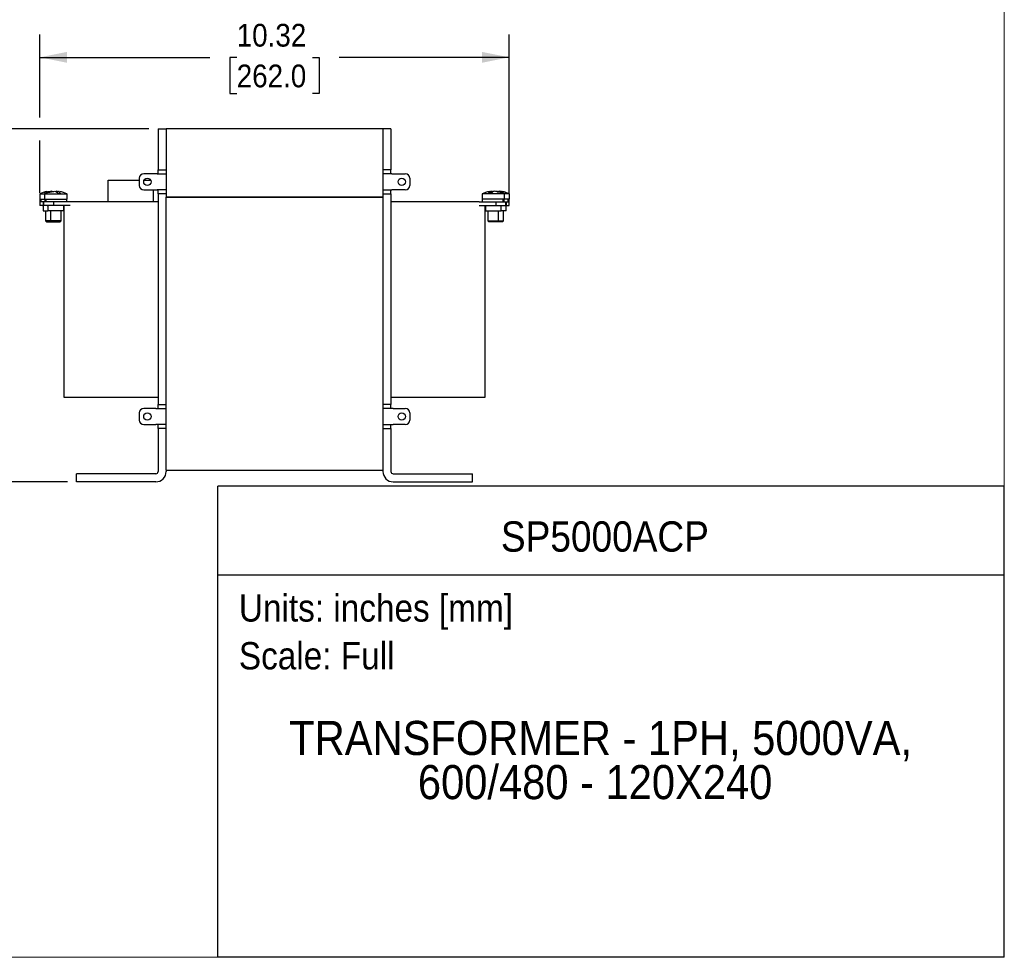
# Model space of a CAD drawing. Header units: inches. Extents: x 0 to 44, y 0 to 34.
# Tile 3 of 5: x 22.4 to 44, y 0 to 20.6. Entities that reach past the tile are written whole.
import ezdxf
from ezdxf.enums import TextEntityAlignment as Align

# ---------------------------------------------------------------- set-up
doc = ezdxf.new("R2010")
doc.units = ezdxf.units.IN
doc.header["$LTSCALE"] = 4
doc.header["$MEASUREMENT"] = 0
doc.linetypes.add('SLD-Solid', pattern=[0])
doc.layers.add('DIMENSIONS', color=140, linetype='SLD-Solid', lineweight=25)
doc.layers.add('TEXT', color=140, linetype='SLD-Solid', lineweight=25)
doc.layers.add('SLD-DEFPOINTS', color=7, linetype='Continuous')
doc.styles.add('SLDTEXTSTYLE0', font='GOTHIC.TTF', dxfattribs={"width": 0.913})
doc.dimstyles.new('SLDDIMSTYLE0', dxfattribs={"dimtxt": 0.5, "dimasz": 0.6, "dimexe": 0, "dimexo": 0.0625, "dimgap": 0.125, "dimtad": 0, "dimtih": 1, "dimtoh": 1, "dimrnd": 1e-09, "dimzin": 12, "dimdsep": 46, "dimtxsty": 'SLDTEXTSTYLE0', "dimsah": 1, "dimcen": 0.09, "dimadec": 0, "dimazin": 3, "dimtfac": 1, "dimtofl": 0, "dimtmove": 0, "dimatfit": 3, "dimfxl": 0, "dimfrac": 2, "dimtolj": 1, "dimtzin": 12, "dimarcsym": 0})

# ---------------------------------------------------------------- blocks, each defined once
blk = doc.blocks.new('Block1')
at = {"layer": 'TEXT'}
for p, q in [((44, 10.356), (26.716, 10.356)), ((26.716, 0), (26.716, 10.356)), ((44, 0), (44, 10.356)), ((26.716, 8.409), (44, 8.409)), ((44, 0), (26.716, 0))]:
    blk.add_line(p, q, dxfattribs=at)
at = {"layer": 'TEXT', "char_height": 0.6, "attachment_point": 1, "style": 'SLDTEXTSTYLE0'}
for s, insert in [('Units: inches [mm]', (27.179, 7.98)), ('Scale: Full', (27.179, 6.929))]:
    blk.add_mtext(s, dxfattribs=dict(at, insert=insert))
at = {"layer": 'TEXT', "color": 140, "style": 'SLDTEXTSTYLE0', "width": 0.913}
for tag, height, p in [('AUTOATTR0', 0.667, (32.938, 8.717)), ('AUTOATTR1_0', 0.75, (28.285, 4.222)), ('AUTOATTR1_1', 0.75, (31.113, 3.252))]:
    blk.add_attdef(tag, text='', height=height, dxfattribs=at).set_placement(p, align=Align.BOTTOM_LEFT)
blk = doc.blocks.new('Block2')
at = {"color": 7, "linetype": 'SLD-Solid', "lineweight": 18}
for q in [(44, 34), (0, 0)]:
    blk.add_line((44, 0), q, dxfattribs=at)
blk = doc.blocks.new('_D_1')
at = {"layer": 'DIMENSIONS'}
for p, q in [((25.204, 18.208), (19.782, 18.208)), ((20.282, 18.208), (20.282, 15.229)), ((19.451, 14.326), (19.299, 14.326)), ((19.299, 14.326), (19.299, 13.532)), ((21.114, 14.326), (21.266, 14.326)), ((21.266, 14.326), (21.266, 13.532)), ((19.299, 13.532), (19.451, 13.532)), ((20.282, 10.452), (20.282, 13.431)), ((21.266, 13.532), (21.114, 13.532)), ((23.413, 10.452), (19.782, 10.452))]:
    blk.add_line(p, q, dxfattribs=at)
for points in [[(20.282, 18.208), (20.162, 17.608), (20.402, 17.608)], [(20.282, 10.452), (20.402, 11.052), (20.162, 11.052)]]:
    blk.add_solid(points, dxfattribs=at)
at = {"layer": 'DIMENSIONS', "char_height": 0.5, "attachment_point": 1, "style": 'SLDTEXTSTYLE0'}
for s, insert in [('7.76', (19.636, 15.066)), ('197.0', (19.451, 14.171))]:
    blk.add_mtext(s, dxfattribs=dict(at, insert=insert))
blk = doc.blocks.new('_D_2')
at = {"layer": 'DIMENSIONS'}
for p, q in [((22.805, 18.458), (22.805, 20.283)), ((33.122, 16.804), (33.122, 20.283)), ((22.805, 19.783), (26.541, 19.783)), ((27.132, 19.779), (26.98, 19.779)), ((26.98, 19.779), (26.98, 18.985)), ((28.794, 19.779), (28.947, 19.779)), ((28.947, 19.779), (28.947, 18.985)), ((33.122, 19.783), (29.385, 19.783)), ((26.98, 18.985), (27.132, 18.985)), ((28.947, 18.985), (28.794, 18.985)), ((22.805, 16.804), (22.805, 17.958))]:
    blk.add_line(p, q, dxfattribs=at)
for points in [[(22.805, 19.783), (23.405, 19.663), (23.405, 19.903)], [(33.122, 19.783), (32.522, 19.903), (32.522, 19.663)]]:
    blk.add_solid(points, dxfattribs=at)
at = {"layer": 'DIMENSIONS', "char_height": 0.5, "attachment_point": 1, "style": 'SLDTEXTSTYLE0'}
for s, insert in [('10.32', (27.132, 20.519)), ('262.0', (27.132, 19.624))]:
    blk.add_mtext(s, dxfattribs=dict(at, insert=insert))

msp = doc.modelspace()

# ---------------------------------------------------------------- linework, layer by layer
for p, q in [((25.404, 18.208), (25.581, 18.208)), ((25.404, 18.208), (25.404, 17.312)), ((25.581, 18.208), (25.581, 16.708)), ((30.345, 18.208), (25.581, 18.208)), ((30.345, 18.208), (30.345, 16.708)), ((30.522, 18.208), (30.345, 18.208)), ((30.522, 18.208), (30.522, 17.312)), ((25.404, 17.312), (25.581, 17.312)), ((25.404, 17.224), (25.404, 17.312)), ((30.522, 17.312), (30.345, 17.312)), ((30.522, 17.224), (30.522, 17.312)), ((24.991, 17.125), (24.991, 16.968)), ((25.384, 17.224), (25.089, 17.224)), ((25.384, 17.224), (25.581, 17.224)), ((30.542, 17.224), (30.345, 17.224)), ((30.542, 17.224), (30.837, 17.224)), ((30.936, 17.125), (30.936, 16.968)), ((24.305, 17.086), (24.991, 17.086)), ((24.305, 16.604), (24.305, 17.086)), ((25.097, 17.086), (25.238, 17.086)), ((22.802, 16.785), (22.802, 16.667)), ((22.802, 16.785), (22.91, 16.785)), ((22.802, 16.667), (22.914, 16.667)), ((22.806, 16.667), (22.806, 16.604)), ((22.812, 16.604), (22.812, 16.667)), ((22.833, 16.604), (22.833, 16.667)), ((22.962, 16.83), (22.897, 16.817)), ((22.91, 16.785), (22.91, 16.667)), ((22.91, 16.785), (23.402, 16.785)), ((22.91, 16.667), (23.402, 16.667)), ((22.914, 16.667), (22.914, 16.604)), ((22.92, 16.604), (22.92, 16.667)), ((22.941, 16.604), (22.941, 16.667)), ((23.07, 16.83), (23.005, 16.817)), ((23.03, 16.839), (23.059, 16.825)), ((23.066, 16.839), (23.048, 16.83)), ((23.076, 16.837), (23.066, 16.839)), ((23.066, 16.839), (23.066, 16.832)), ((23.174, 16.839), (23.156, 16.83)), ((23.184, 16.837), (23.174, 16.839)), ((23.174, 16.839), (23.174, 16.82)), ((23.194, 16.839), (23.242, 16.83)), ((23.194, 16.802), (23.194, 16.839)), ((23.206, 16.791), (23.262, 16.791)), ((23.398, 16.604), (23.398, 16.667)), ((23.402, 16.667), (23.402, 16.785)), ((25.089, 16.869), (25.384, 16.869)), ((25.306, 16.604), (25.306, 16.869)), ((25.581, 16.869), (25.384, 16.869)), ((25.404, 16.781), (25.404, 16.869)), ((25.581, 16.781), (25.404, 16.781)), ((25.404, 16.781), (25.404, 12.155)), ((25.581, 16.708), (25.581, 16.708)), ((30.345, 16.708), (25.581, 16.708)), ((25.581, 10.708), (25.581, 16.708)), ((25.581, 16.708), (30.345, 16.708)), ((30.345, 16.869), (30.542, 16.869)), ((30.345, 16.781), (30.522, 16.781)), ((30.345, 16.708), (30.345, 10.708)), ((30.345, 16.708), (30.345, 16.708)), ((30.522, 16.781), (30.522, 16.869)), ((30.522, 16.781), (30.522, 12.155)), ((30.837, 16.869), (30.542, 16.869)), ((32.524, 16.785), (32.524, 16.667)), ((33.016, 16.785), (32.524, 16.785)), ((33.016, 16.667), (32.524, 16.667)), ((32.528, 16.667), (32.528, 16.604)), ((32.721, 16.791), (32.664, 16.791)), ((32.732, 16.839), (32.684, 16.83)), ((32.732, 16.802), (32.732, 16.839)), ((32.743, 16.837), (32.752, 16.839)), ((32.752, 16.839), (32.77, 16.83)), ((32.752, 16.839), (32.752, 16.82)), ((32.851, 16.837), (32.86, 16.839)), ((32.857, 16.83), (32.921, 16.817)), ((32.86, 16.839), (32.878, 16.83)), ((32.86, 16.839), (32.86, 16.832)), ((32.896, 16.839), (32.872, 16.827)), ((32.965, 16.83), (33.029, 16.817)), ((32.986, 16.604), (32.986, 16.667)), ((33.006, 16.604), (33.006, 16.667)), ((33.012, 16.604), (33.012, 16.667)), ((33.016, 16.667), (33.016, 16.785)), ((33.124, 16.785), (33.016, 16.785)), ((33.124, 16.667), (33.016, 16.667)), ((33.094, 16.604), (33.094, 16.667)), ((33.114, 16.604), (33.114, 16.667)), ((33.12, 16.604), (33.12, 16.667)), ((33.124, 16.667), (33.124, 16.785)), ((22.805, 16.604), (22.805, 16.524)), ((22.876, 16.604), (22.805, 16.604)), ((22.876, 16.524), (22.805, 16.524)), ((22.875, 16.509), (22.875, 16.412)), ((22.876, 16.604), (22.876, 16.524)), ((22.883, 16.604), (22.876, 16.604)), ((22.883, 16.524), (22.876, 16.524)), ((22.883, 16.604), (22.883, 16.524)), ((23.102, 16.604), (22.883, 16.604)), ((23.102, 16.524), (22.883, 16.524)), ((22.983, 16.509), (22.983, 16.412)), ((23.102, 16.604), (23.102, 16.524)), ((23.469, 16.604), (23.102, 16.604)), ((23.469, 16.524), (23.102, 16.524)), ((23.329, 16.412), (23.329, 16.509)), ((23.332, 16.518), (23.332, 12.312)), ((25.104, 16.604), (23.469, 16.604)), ((25.404, 16.604), (25.104, 16.604)), ((30.822, 16.604), (30.522, 16.604)), ((32.458, 16.604), (30.822, 16.604)), ((32.458, 16.604), (32.824, 16.604)), ((32.458, 16.524), (32.824, 16.524)), ((32.594, 12.312), (32.594, 16.518)), ((32.597, 16.509), (32.597, 16.412)), ((32.824, 16.604), (32.824, 16.524)), ((32.824, 16.604), (33.043, 16.604)), ((32.824, 16.524), (33.043, 16.524)), ((32.944, 16.412), (32.944, 16.509)), ((33.043, 16.524), (33.043, 16.604)), ((33.043, 16.604), (33.05, 16.604)), ((33.043, 16.524), (33.05, 16.524)), ((33.05, 16.604), (33.05, 16.524)), ((33.05, 16.604), (33.122, 16.604)), ((33.05, 16.524), (33.122, 16.524)), ((33.052, 16.412), (33.052, 16.509)), ((33.122, 16.524), (33.122, 16.604)), ((22.875, 16.412), (22.983, 16.412)), ((22.93, 16.412), (22.93, 16.187)), ((23.329, 16.412), (22.983, 16.412)), ((23.038, 16.412), (23.038, 16.187)), ((23.274, 16.187), (23.274, 16.412)), ((32.597, 16.412), (32.944, 16.412)), ((32.652, 16.412), (32.652, 16.187)), ((32.888, 16.187), (32.888, 16.412)), ((33.052, 16.412), (32.944, 16.412)), ((32.996, 16.187), (32.996, 16.412)), ((22.93, 16.187), (22.95, 16.167)), ((23.038, 16.187), (22.93, 16.187)), ((22.95, 16.167), (23.058, 16.167)), ((23.038, 16.187), (23.058, 16.167)), ((23.274, 16.187), (23.038, 16.187)), ((23.058, 16.167), (23.254, 16.167)), ((23.254, 16.167), (23.274, 16.187)), ((32.652, 16.187), (32.672, 16.167)), ((32.652, 16.187), (32.888, 16.187)), ((32.868, 16.167), (32.672, 16.167)), ((32.868, 16.167), (32.888, 16.187)), ((32.976, 16.167), (32.868, 16.167)), ((32.888, 16.187), (32.996, 16.187)), ((32.976, 16.167), (32.996, 16.187)), ((23.332, 12.312), (25.104, 12.312)), ((25.104, 12.312), (25.404, 12.312)), ((25.404, 12.155), (25.581, 12.155)), ((25.404, 12.066), (25.404, 12.155)), ((30.522, 12.155), (30.345, 12.155)), ((30.522, 12.312), (30.822, 12.312)), ((30.522, 12.066), (30.522, 12.155)), ((30.822, 12.312), (32.594, 12.312)), ((24.991, 11.968), (24.991, 11.81)), ((25.354, 12.066), (25.089, 12.066)), ((25.354, 12.066), (25.581, 12.066)), ((30.572, 12.066), (30.345, 12.066)), ((30.572, 12.066), (30.837, 12.066)), ((30.936, 11.968), (30.936, 11.81)), ((25.089, 11.712), (25.354, 11.712)), ((25.581, 11.712), (25.354, 11.712)), ((25.404, 11.623), (25.404, 11.712)), ((30.345, 11.712), (30.572, 11.712)), ((30.522, 11.623), (30.522, 11.712)), ((30.837, 11.712), (30.572, 11.712)), ((25.404, 11.623), (25.404, 10.679)), ((25.581, 11.623), (25.404, 11.623)), ((30.345, 11.623), (30.522, 11.623)), ((30.522, 11.623), (30.522, 10.679)), ((23.613, 10.452), (23.613, 10.629)), ((25.354, 10.629), (23.613, 10.629)), ((25.581, 10.708), (25.581, 10.679)), ((25.581, 10.708), (30.345, 10.708)), ((30.345, 10.708), (30.345, 10.679)), ((30.572, 10.629), (32.314, 10.629)), ((32.314, 10.452), (32.314, 10.629)), ((25.354, 10.452), (23.613, 10.452)), ((30.572, 10.452), (32.314, 10.452))]:
    msp.add_line(p, q)
for centre in [(25.168, 17.046), (30.758, 17.046), (25.168, 11.889), (30.758, 11.889)]:
    msp.add_circle(centre, 0.0807)
for centre, radius, start, end in [((25.089, 17.125), 0.0984, 90, 180), ((30.837, 17.125), 0.0984, 0, 90), ((25.089, 16.968), 0.0984, 180, 270), ((30.837, 16.968), 0.0984, 270, 0), ((23.105, 16.065), 0.781, 100.5932, 112.8122), ((23.213, 16.065), 0.781, 100.5932, 112.8122), ((23.099, 16.065), 0.781, 67.1878, 79.4118), ((32.827, 16.065), 0.781, 100.5932, 112.8122), ((32.714, 16.065), 0.781, 67.1878, 79.4118), ((32.822, 16.065), 0.781, 67.1878, 79.4118), ((22.859, 16.509), 0.0156, 0, 90), ((22.967, 16.509), 0.0156, 0, 90), ((23.345, 16.509), 0.0156, 90, 180), ((32.582, 16.509), 0.0156, 0, 90), ((32.959, 16.509), 0.0156, 90, 180), ((33.067, 16.509), 0.0156, 90, 180), ((25.089, 11.968), 0.0984, 90, 180), ((30.837, 11.968), 0.0984, 0, 90), ((25.089, 11.81), 0.0984, 180, 270), ((30.837, 11.81), 0.0984, 270, 0), ((25.354, 10.679), 0.227, 270, 0), ((25.354, 10.679), 0.05, 270, 0), ((30.572, 10.679), 0.227, 180, 270), ((30.572, 10.679), 0.05, 180, 270)]:
    msp.add_arc(centre, radius, start, end)
for points in [[(22.897, 16.817), (22.904, 16.818), (22.91, 16.818), (22.917, 16.817)], [(23.005, 16.817), (23.012, 16.818), (23.018, 16.818), (23.025, 16.817)], [(32.921, 16.817), (32.915, 16.818), (32.908, 16.818), (32.901, 16.817)], [(33.029, 16.817), (33.023, 16.818), (33.016, 16.818), (33.009, 16.817)]]:
    msp.add_open_spline(points, degree=3)
for points, knots in [([(22.917, 16.817), (22.936, 16.822), (22.954, 16.827), (22.992, 16.834), (23.011, 16.838), (23.03, 16.839)], [0, 0, 0, 0, 0.5, 0.5, 1, 1, 1, 1]), ([(23.025, 16.817), (23.044, 16.822), (23.062, 16.827), (23.1, 16.834), (23.119, 16.838), (23.138, 16.839)], [0, 0, 0, 0, 0.5, 0.5, 1, 1, 1, 1]), ([(23.138, 16.839), (23.144, 16.838), (23.149, 16.835), (23.161, 16.83), (23.167, 16.826), (23.184, 16.814), (23.195, 16.804), (23.206, 16.791)], [0, 0, 0, 0, 0.25, 0.25, 0.5, 0.5, 1, 1, 1, 1]), ([(23.262, 16.791), (23.251, 16.804), (23.24, 16.814), (23.223, 16.826), (23.217, 16.83), (23.206, 16.835), (23.2, 16.838), (23.194, 16.839)], [0, 0, 0, 0, 0.5, 0.5, 0.75, 0.75, 1, 1, 1, 1]), ([(32.664, 16.791), (32.675, 16.804), (32.686, 16.814), (32.703, 16.826), (32.709, 16.83), (32.72, 16.835), (32.726, 16.838), (32.732, 16.839)], [0, 0, 0, 0, 0.5, 0.5, 0.75, 0.75, 1, 1, 1, 1]), ([(32.788, 16.839), (32.783, 16.838), (32.777, 16.835), (32.765, 16.83), (32.76, 16.826), (32.743, 16.814), (32.732, 16.804), (32.721, 16.791)], [0, 0, 0, 0, 0.25, 0.25, 0.5, 0.5, 1, 1, 1, 1]), ([(32.901, 16.817), (32.883, 16.822), (32.864, 16.827), (32.826, 16.834), (32.808, 16.838), (32.788, 16.839)], [0, 0, 0, 0, 0.5, 0.5, 1, 1, 1, 1]), ([(33.009, 16.817), (32.991, 16.822), (32.972, 16.827), (32.934, 16.834), (32.915, 16.838), (32.896, 16.839)], [0, 0, 0, 0, 0.5, 0.5, 1, 1, 1, 1])]:
    msp.add_open_spline(points, degree=3, knots=knots)

# ---------------------------------------------------------------- block references
at = {"layer": 'SLD-DEFPOINTS'}
msp.add_blockref('Block2', (0, 0), dxfattribs=at)
ref = msp.add_blockref('Block1', (0, 0), dxfattribs=at)
ref.add_attrib('AUTOATTR0', 'SP5000ACP', dxfattribs={"layer": 'TEXT', "height": 0.6667, "style": 'SLDTEXTSTYLE0', "width": 0.913}).set_placement((32.938, 8.717), align=Align.BOTTOM_LEFT)
ref.add_attrib('AUTOATTR1_0', 'TRANSFORMER - 1PH, 5000VA, ', dxfattribs={"layer": 'TEXT', "height": 0.75, "style": 'SLDTEXTSTYLE0', "width": 0.913}).set_placement((28.285, 4.222), align=Align.BOTTOM_LEFT)
ref.add_attrib('AUTOATTR1_1', '600/480 - 120X240', dxfattribs={"layer": 'TEXT', "height": 0.75, "style": 'SLDTEXTSTYLE0', "width": 0.913}).set_placement((31.113, 3.252), align=Align.BOTTOM_LEFT)

# ---------------------------------------------------------------- dimensions: what is measured, and where the dimension line sits
at = {"layer": 'DIMENSIONS'}
dim = msp.add_linear_dim(base=(33.122, 19.783), p1=(22.805, 16.604), p2=(33.122, 16.604), dimstyle='SLDDIMSTYLE0', dxfattribs=at)
dim.commit()
dim.dimension.update_dxf_attribs({"geometry": '_D_2', "text_midpoint": (27.963, 19.783), "dimtype": 160})
dim = msp.add_linear_dim(base=(20.282, 18.208), p1=(23.613, 10.452), p2=(25.404, 18.208), angle=90, dimstyle='SLDDIMSTYLE0', dxfattribs=at)
dim.commit()
dim.dimension.update_dxf_attribs({"geometry": '_D_1', "text_midpoint": (20.282, 14.33), "dimtype": 160})

doc.saveas('drawing.dxf')
